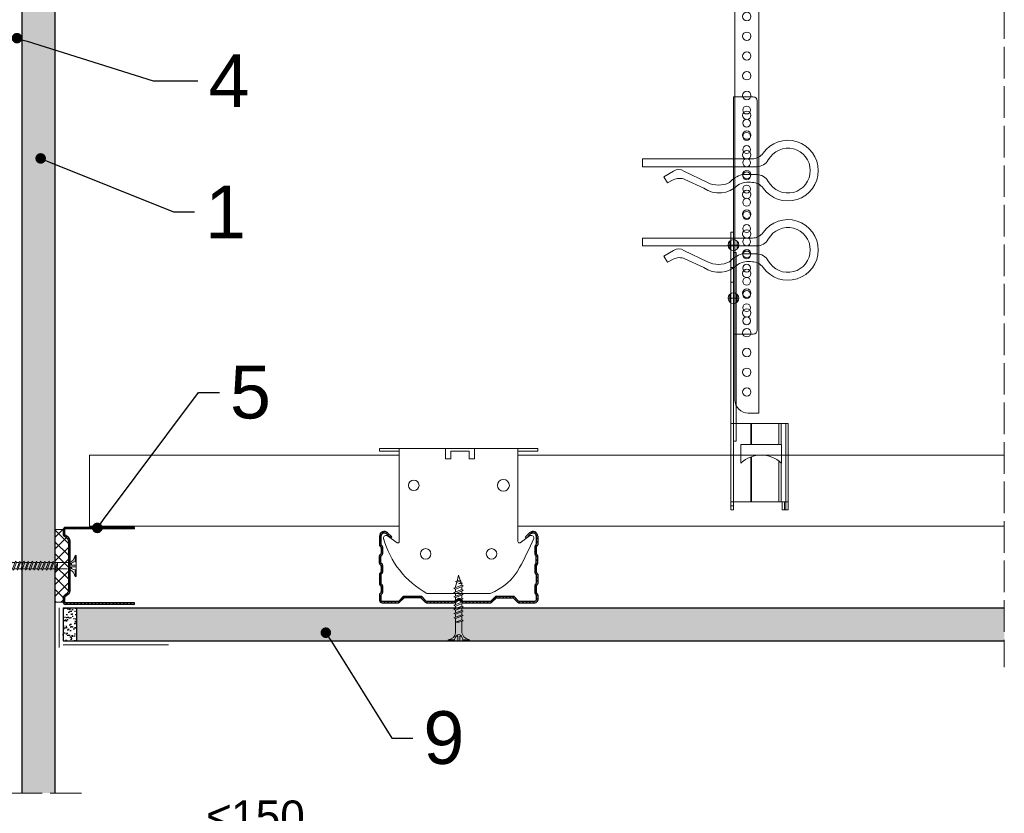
# Model space of a CAD drawing. Header units: millimetres. Extents: x -1515 to 3051, y -92 to 2830.
# Tile 19 of 30: x 756 to 1130, y 2329 to 2630. Entities that reach past the tile are written whole.
import ezdxf
from ezdxf import colors
from ezdxf.entities.mleader import LeaderData, LeaderLine
from ezdxf.math import Vec2, Vec3

# ---------------------------------------------------------------- set-up
doc = ezdxf.new("R2010")
doc.units = ezdxf.units.MM
doc.linetypes.add('ACAD_ISO02W100', pattern=[15, 12, -3])
for name, color, linetype, lineweight in [('_RIGIPS AKCESORIA', 7, 'Continuous', 18), ('_RIGIPS G-K', 7, 'Continuous', 25), ('_RIGIPS PROFIL', 7, 'Continuous', 18), ('KRESKOWANIE', 7, 'Continuous', 9), ('PRZERYWANA', 7, 'ACAD_ISO02W100', 9)]:
    doc.layers.add(name, color=color, linetype=linetype, lineweight=lineweight)
doc.styles.get("Standard").update_dxf_attribs({"font": 'arial.ttf'})
doc.dimstyles.new('ISO-25', dxfattribs={"dimtxt": 2.5, "dimasz": 2.5, "dimexe": 1.25, "dimexo": 0.625, "dimtad": 1, "dimtxsty": 'Standard', "dimcen": 2.5, "dimadec": 0, "dimazin": 0, "dimtfac": 1, "dimtmove": 0, "dimatfit": 3, "dimfxl": 1, "dimarcsym": 0})

# ---------------------------------------------------------------- blocks, each defined once
blk = doc.blocks.new('TN 25')
at = {"layer": '_RIGIPS AKCESORIA'}
for p, q in [((0, -0.84), (0, 7.16)), ((0, 7.16), (0.46, 7.16)), ((0.46, 4.78), (0, 4.78)), ((0.46, 7.16), (0.46, 4.78)), ((1.77, 3.5), (1.77, 4.2)), ((3.02, 4.46), (8.47, 4.46)), ((7.12, 4.46), (7.12, 3.18)), ((8.03, 2.01), (7.12, 4.46)), ((8.47, 4.46), (8.79, 5)), ((9.61, 1.51), (8.47, 4.46)), ((8.79, 5), (9.93, 2.01)), ((9, 4.46), (10.1, 4.46)), ((10.1, 4.46), (10.41, 5)), ((11.23, 1.51), (10.1, 4.46)), ((10.41, 5), (11.56, 2.01)), ((10.62, 4.46), (11.67, 4.46)), ((11.67, 4.46), (11.99, 5)), ((12.81, 1.51), (11.67, 4.46)), ((11.99, 5), (13.14, 2.01)), ((12.2, 4.46), (13.21, 4.46)), ((13.21, 4.46), (13.52, 5)), ((14.34, 1.51), (13.21, 4.46)), ((13.52, 5), (14.67, 2.01)), ((13.73, 4.46), (14.8, 4.46)), ((14.8, 4.46), (15.12, 5)), ((15.94, 1.51), (14.8, 4.46)), ((15.12, 5), (16.26, 2.01)), ((15.33, 4.46), (16.42, 4.46)), ((16.42, 4.46), (16.73, 5)), ((17.55, 1.51), (16.42, 4.46)), ((16.73, 5), (17.88, 2.01)), ((16.94, 4.46), (17.99, 4.46)), ((17.99, 4.46), (18.31, 5)), ((19.13, 1.51), (17.99, 4.46)), ((18.31, 5), (19.45, 2.01)), ((18.52, 4.46), (19.68, 4.46)), ((19.68, 4.46), (20, 5)), ((20.82, 1.51), (19.68, 4.46)), ((20, 5), (21.14, 2.01)), ((20.21, 4.46), (20.7, 4.46)), ((20.7, 4.46), (22.28, 3.98)), ((22.28, 3.98), (22.56, 4.37)), ((22.7, 2.36), (22.28, 3.98)), ((22.56, 4.37), (23.03, 2.71)), ((22.71, 3.85), (25, 3.24)), ((0, 3.5), (1.77, 3.5)), ((0, 2.83), (1.77, 2.83)), ((0.46, 1.64), (0, 1.64)), ((0.46, -0.84), (0.46, 1.64)), ((1.77, 2.83), (1.77, 2.18)), ((7.49, 2.01), (3.55, 2.01)), ((7.12, 3.18), (7.65, 1.53)), ((7.65, 1.53), (8.03, 2.01)), ((9.41, 2.01), (8.03, 2.01)), ((9.93, 2.01), (9.61, 1.51)), ((11.04, 2.01), (9.93, 2.01)), ((11.56, 2.01), (11.23, 1.51)), ((12.61, 2.01), (11.56, 2.01)), ((13.14, 2.01), (12.81, 1.51)), ((14.15, 2.01), (13.14, 2.01)), ((14.67, 2.01), (14.34, 1.51)), ((15.74, 2.01), (14.67, 2.01)), ((16.26, 2.01), (15.94, 1.51)), ((17.36, 2.01), (16.26, 2.01)), ((17.88, 2.01), (17.55, 1.51)), ((18.93, 2.01), (17.88, 2.01)), ((19.45, 2.01), (19.13, 1.51)), ((19.45, 2.01), (20.62, 2.01)), ((21.14, 2.01), (20.82, 1.51)), ((21.14, 2.01), (21.81, 2.12)), ((21.85, 1.83), (21.67, 3.28)), ((21.67, 3.28), (22.14, 2.4)), ((22.14, 2.4), (21.85, 1.83)), ((22.7, 2.36), (22.14, 2.4)), ((23.03, 2.71), (22.7, 2.36)), ((25, 3.24), (23.03, 2.71)), ((0, -0.84), (0.46, -0.84))]:
    blk.add_line(p, q, dxfattribs=at)
for centre, major_axis, ratio, start_param, end_param in [((3.09, 7.67), (0.17, 3.2), 0.826134, 1.773653, 3.180586), ((-0.04, 0.9), (0, 3.93), 0.848176, -0.720942, -0.151112), ((1.66, 3.18), (0, 0.895), 0.848176, -1.552777, -0.720942), ((3.37, -1.57), (0.28, 3.57), 0.832181, 0.035984, 1.430787), ((-2.73, 15.91), (0, 14.76), 0.848176, 3.399396, 3.475072), ((0.59, 4.62), (0, 2.81), 0.848176, 3.475072, 3.862535), ((1.66, 3.18), (0, 0.895), 0.848176, 3.862535, 4.730408)]:
    blk.add_ellipse(centre, major_axis=major_axis, ratio=ratio, start_param=start_param, end_param=end_param, dxfattribs=at)
blk = doc.blocks.new('CD 60 ULTRASTIL')
h = blk.add_hatch()
h.set_pattern_fill('ANSI31', color=256, scale=0.3, style=0)
h.paths.add_polyline_path([(542.88, 684.5, -0.302776), (543.49, 684.5), (544.54, 683.79, 0.148069), (544.85, 683.7), (555.42, 683.7, 0.198912), (555.81, 683.86), (557.38, 685.44, -0.198912), (557.77, 685.6), (563.59, 685.6, -0.198912), (563.98, 685.44), (565.55, 683.86, 0.198912), (565.94, 683.7), (572.18, 683.7, 0.414214), (573.18, 684.7), (573.18, 686.74, 0.198912), (573.02, 687.12), (572.74, 687.4, -0.198912), (572.58, 687.79), (572.58, 689.87, -0.198912), (572.74, 690.26), (573.02, 690.54, 0.198912), (573.18, 690.93), (573.18, 694.47, 0.198912), (573.02, 694.86), (572.74, 695.14, -0.198912), (572.58, 695.53), (572.58, 697.61, -0.198912), (572.74, 698), (573.02, 698.28, 0.198912), (573.18, 698.67), (573.18, 701.47, 0.198912), (573.02, 701.86), (572.74, 702.14, -0.198912), (572.58, 702.53), (572.58, 704.61, -0.198912), (572.74, 705), (573.02, 705.28, 0.198912), (573.18, 705.67), (573.18, 708.9, 0.666128), (570.12, 710.18), (568.55, 708.63), (568.93, 708.24), (570.5, 709.79, -0.666128), (572.63, 708.9), (572.63, 705.9, -0.198912), (572.47, 705.51), (572.19, 705.23, 0.198912), (572.03, 704.84), (572.03, 702.3, 0.198912), (572.19, 701.91), (572.47, 701.63, -0.198912), (572.63, 701.25), (572.63, 698.9, -0.198912), (572.47, 698.51), (572.19, 698.23, 0.198912), (572.03, 697.84), (572.03, 695.3, 0.198912), (572.19, 694.91), (572.47, 694.63, -0.198912), (572.63, 694.25), (572.63, 691.16, -0.198912), (572.47, 690.77), (572.19, 690.49, 0.198912), (572.03, 690.1), (572.03, 687.56, 0.198912), (572.19, 687.17), (572.47, 686.9, -0.198912), (572.63, 686.51), (572.63, 684.7, -0.414214), (572.18, 684.25), (566.17, 684.25, -0.198912), (565.78, 684.41), (564.2, 685.99, 0.198912), (563.82, 686.15), (557.55, 686.15, 0.198912), (557.16, 685.99), (555.58, 684.41, -0.198912), (555.19, 684.25), (545.01, 684.25, -0.148069), (544.71, 684.34), (543.49, 685.16, 0.302776), (542.88, 685.16), (541.65, 684.34, -0.148069), (541.35, 684.25), (531.17, 684.25, -0.198912), (530.78, 684.41), (529.2, 685.99, 0.198912), (528.82, 686.15), (522.55, 686.15, 0.198912), (522.16, 685.99), (520.58, 684.41, -0.198912), (520.19, 684.25), (514.18, 684.25, -0.414214), (513.73, 684.7), (513.73, 686.51, -0.198912), (513.89, 686.9), (514.17, 687.17, 0.198912), (514.33, 687.56), (514.33, 690.1, 0.198912), (514.17, 690.49), (513.89, 690.77, -0.198912), (513.73, 691.16), (513.73, 694.25, -0.198912), (513.89, 694.63), (514.17, 694.91, 0.198912), (514.33, 695.3), (514.33, 697.84, 0.198912), (514.17, 698.23), (513.89, 698.51, -0.198912), (513.73, 698.9), (513.73, 701.25, -0.198912), (513.89, 701.63), (514.17, 701.91, 0.198912), (514.33, 702.3), (514.33, 704.84, 0.198912), (514.17, 705.23), (513.89, 705.51, -0.198912), (513.73, 705.9), (513.73, 708.9, -0.666128), (515.86, 709.79), (517.43, 708.24), (517.81, 708.63), (516.25, 710.18, 0.666128), (513.18, 708.9), (513.18, 705.67, 0.198912), (513.34, 705.28), (513.62, 705, -0.198912), (513.78, 704.61), (513.78, 702.53, -0.198912), (513.62, 702.14), (513.34, 701.86, 0.198912), (513.18, 701.47), (513.18, 698.67, 0.198912), (513.34, 698.28), (513.62, 698, -0.198912), (513.78, 697.61), (513.78, 695.53, -0.198912), (513.62, 695.14), (513.34, 694.86, 0.198912), (513.18, 694.47), (513.18, 690.93, 0.198912), (513.34, 690.54), (513.62, 690.26, -0.198912), (513.78, 689.87), (513.78, 687.79, -0.198912), (513.62, 687.4), (513.34, 687.12, 0.198912), (513.18, 686.74), (513.18, 684.7, 0.414214), (514.18, 683.7), (520.42, 683.7, 0.198912), (520.81, 683.86), (522.38, 685.44, -0.198912), (522.77, 685.6), (528.59, 685.6, -0.198912), (528.98, 685.44), (530.55, 683.86, 0.198912), (530.94, 683.7), (541.51, 683.7, 0.148069), (541.82, 683.79)])
for p, q in [((515.86, 709.79), (517.43, 708.24)), ((516.25, 710.18), (517.81, 708.63)), ((570.12, 710.18), (568.55, 708.63)), ((570.5, 709.79), (568.93, 708.24)), ((513.18, 708.9), (513.18, 705.67)), ((513.73, 708.9), (513.73, 705.9)), ((517.43, 708.24), (517.81, 708.63)), ((568.93, 708.24), (568.55, 708.63)), ((572.63, 708.9), (572.63, 705.9)), ((573.18, 708.9), (573.18, 705.67)), ((513.34, 705.28), (513.62, 705)), ((513.78, 704.61), (513.78, 702.53)), ((513.89, 705.51), (514.17, 705.23)), ((514.33, 704.84), (514.33, 702.3)), ((572.03, 704.84), (572.03, 702.3)), ((572.47, 705.51), (572.19, 705.23)), ((572.58, 704.61), (572.58, 702.53)), ((573.02, 705.28), (572.74, 705)), ((513.18, 698.67), (513.18, 701.47)), ((513.34, 701.86), (513.62, 702.14)), ((513.73, 698.9), (513.73, 701.25)), ((513.89, 701.63), (514.17, 701.91)), ((513.89, 698.51), (514.17, 698.23)), ((572.47, 701.63), (572.19, 701.91)), ((572.47, 698.51), (572.19, 698.23)), ((572.63, 698.9), (572.63, 701.25)), ((573.02, 701.86), (572.74, 702.14)), ((573.18, 698.67), (573.18, 701.47)), ((513.34, 698.28), (513.62, 698)), ((513.34, 694.86), (513.62, 695.14)), ((513.78, 697.61), (513.78, 695.53)), ((513.89, 694.63), (514.17, 694.91)), ((514.33, 697.84), (514.33, 695.3)), ((572.03, 697.84), (572.03, 695.3)), ((572.47, 694.63), (572.19, 694.91)), ((572.58, 697.61), (572.58, 695.53)), ((573.02, 698.28), (572.74, 698)), ((573.02, 694.86), (572.74, 695.14)), ((513.18, 694.47), (513.18, 690.93)), ((513.73, 694.25), (513.73, 691.16)), ((572.63, 694.25), (572.63, 691.16)), ((573.18, 694.47), (573.18, 690.93)), ((513.34, 690.54), (513.62, 690.26)), ((513.34, 687.12), (513.62, 687.4)), ((513.78, 689.87), (513.78, 687.79)), ((513.89, 690.77), (514.17, 690.49)), ((514.33, 690.1), (514.33, 687.56)), ((572.03, 690.1), (572.03, 687.56)), ((572.47, 690.77), (572.19, 690.49)), ((572.58, 689.87), (572.58, 687.79)), ((573.02, 690.54), (572.74, 690.26)), ((573.02, 687.12), (572.74, 687.4)), ((513.18, 686.74), (513.18, 684.7)), ((513.73, 686.51), (513.73, 684.7)), ((513.89, 686.9), (514.17, 687.17)), ((514.18, 684.25), (520.19, 684.25)), ((514.18, 683.7), (520.42, 683.7)), ((520.58, 684.41), (522.16, 685.99)), ((520.81, 683.86), (522.38, 685.44)), ((522.55, 686.15), (528.82, 686.15)), ((528.59, 685.6), (522.77, 685.6)), ((530.55, 683.86), (528.98, 685.44)), ((530.78, 684.41), (529.2, 685.99)), ((530.94, 683.7), (541.51, 683.7)), ((531.17, 684.25), (541.35, 684.25)), ((541.65, 684.34), (542.88, 685.16)), ((541.82, 683.79), (542.88, 684.5)), ((544.71, 684.34), (543.49, 685.16)), ((544.54, 683.79), (543.49, 684.5)), ((544.85, 683.7), (555.42, 683.7)), ((545.01, 684.25), (555.19, 684.25)), ((555.58, 684.41), (557.16, 685.99)), ((555.81, 683.86), (557.38, 685.44)), ((557.55, 686.15), (563.82, 686.15)), ((557.77, 685.6), (563.59, 685.6)), ((565.55, 683.86), (563.98, 685.44)), ((565.78, 684.41), (564.2, 685.99)), ((565.94, 683.7), (572.18, 683.7)), ((566.17, 684.25), (572.18, 684.25)), ((572.47, 686.9), (572.19, 687.17)), ((572.63, 686.51), (572.63, 684.7)), ((573.18, 686.74), (573.18, 684.7))]:
    blk.add_line(p, q)
for centre, radius, start, end in [((514.98, 708.9), 1.8, 45.3251, 180), ((514.98, 708.9), 1.25, 45.3251, 180), ((571.38, 708.9), 1.8, 360, 134.6749), ((571.38, 708.9), 1.25, 360, 134.6749), ((513.73, 705.67), 0.55, 180, 225), ((513.23, 704.61), 0.55, 0, 45), ((513.23, 702.53), 0.55, 315, 0), ((514.28, 705.9), 0.55, 180, 225), ((513.78, 704.84), 0.55, 0, 45), ((513.78, 702.3), 0.55, 315, 0), ((572.58, 704.84), 0.55, 135, 180), ((572.58, 702.3), 0.55, 180, 225), ((572.08, 705.9), 0.55, 315, 0), ((573.13, 704.61), 0.55, 135, 180), ((573.13, 702.53), 0.55, 180, 225), ((572.63, 705.67), 0.55, 315, 0), ((513.73, 701.47), 0.55, 135, 180), ((513.73, 698.67), 0.55, 180, 225), ((514.28, 701.25), 0.55, 135, 180), ((514.28, 698.9), 0.55, 180, 225), ((572.08, 701.25), 0.55, 0, 45), ((572.08, 698.9), 0.55, 315, 0), ((572.63, 701.47), 0.55, 0, 45), ((572.63, 698.67), 0.55, 315, 0), ((513.73, 694.47), 0.55, 135, 180), ((513.23, 697.61), 0.55, 360, 45), ((513.23, 695.53), 0.55, 315, 0), ((513.78, 697.84), 0.55, 0, 45), ((513.78, 695.3), 0.55, 315, 0), ((572.58, 697.84), 0.55, 135, 180), ((572.58, 695.3), 0.55, 180, 225), ((573.13, 697.61), 0.55, 135, 180), ((573.13, 695.53), 0.55, 180, 225), ((572.63, 694.47), 0.55, 0, 45), ((514.28, 694.25), 0.55, 135, 180), ((514.28, 691.16), 0.55, 180, 225), ((572.08, 694.25), 0.55, 0, 45), ((572.08, 691.16), 0.55, 315, 0), ((513.73, 690.93), 0.55, 180, 225), ((513.23, 689.87), 0.55, 0, 45), ((513.23, 687.79), 0.55, 315, 0), ((513.78, 690.1), 0.55, 360, 45), ((513.78, 687.56), 0.55, 315, 360), ((572.58, 690.1), 0.55, 135, 180), ((572.58, 687.56), 0.55, 180, 225), ((573.13, 689.87), 0.55, 135, 180), ((573.13, 687.79), 0.55, 180, 225), ((572.63, 690.93), 0.55, 315, 0), ((513.73, 686.74), 0.55, 135, 180), ((514.18, 684.7), 1, 180, 270), ((514.28, 686.51), 0.55, 135, 180), ((514.18, 684.7), 0.45, 180, 270), ((520.19, 684.8), 0.55, 270, 315), ((520.42, 684.25), 0.55, 270, 315), ((522.55, 685.6), 0.55, 90, 135), ((522.77, 685.05), 0.55, 90, 135), ((528.59, 685.05), 0.55, 45, 90), ((528.82, 685.6), 0.55, 45, 90), ((530.94, 684.25), 0.55, 225, 270), ((531.17, 684.8), 0.55, 225, 270), ((541.35, 684.8), 0.55, 270, 303.6901), ((541.51, 684.25), 0.55, 270, 303.6901), ((543.18, 684.7), 0.55, 56.3099, 123.6901), ((543.18, 684.04), 0.55, 56.3099, 123.6901), ((544.85, 684.25), 0.55, 236.3099, 270), ((545.01, 684.8), 0.55, 236.3099, 270), ((555.19, 684.8), 0.55, 270, 315), ((555.42, 684.25), 0.55, 270, 315), ((557.55, 685.6), 0.55, 90, 135), ((557.77, 685.05), 0.55, 90, 135), ((563.59, 685.05), 0.55, 45, 90), ((563.82, 685.6), 0.55, 45, 90), ((565.94, 684.25), 0.55, 225, 270), ((566.17, 684.8), 0.55, 225, 270), ((572.18, 684.7), 1, 270, 0), ((572.18, 684.7), 1, 270, 360), ((572.18, 684.7), 0.45, 270, 360), ((572.08, 686.51), 0.55, 360, 45), ((572.63, 686.74), 0.55, 360, 45)]:
    blk.add_arc(centre, radius, start, end)
blk = doc.blocks.new('Lacznik krzyzowy (widok2)')
at = {"layer": '_RIGIPS AKCESORIA'}
for p, q in [((94.8, 91.5, 218.36), (94.8, 90.5, 218.36)), ((94.8, 91.5, 218.36), (154.8, 91.5, 218.36)), ((94.8, 90.5, 218.36), (102.3, 90.5, 218.36)), ((102.3, 56.15, 218.36), (102.3, 91.5, 218.36)), ((119.8, 91.5, 218.36), (119.8, 87.5, 218.36)), ((130.8, 91.5, 218.36), (119.8, 91.5, 218.36)), ((121.8, 87.5, 218.36), (121.8, 90.5, 218.36)), ((121.8, 90.5, 218.36), (128.85, 90.5, 218.36)), ((128.85, 90.5, 218.36), (128.85, 87.5, 218.36)), ((130.85, 91.5, 218.36), (130.85, 87.5, 218.36)), ((147.3, 91.5, 218.36), (147.3, 56.15, 218.36)), ((154.8, 90.5, 218.36), (147.3, 90.5, 218.36)), ((154.8, 91.5, 218.36), (154.8, 90.5, 218.36)), ((119.8, 87.5, 218.36), (121.8, 87.5, 218.36)), ((128.85, 87.5, 218.36), (130.85, 87.5, 218.36)), ((97.87, 58.35, 218.36), (101.51, 55.74, 218.36)), ((148.09, 55.74, 218.36), (151.73, 58.35, 218.36)), ((136.8, 36.5, 218.36), (112.81, 36.5, 218.36))]:
    blk.add_line(p, q, dxfattribs=at)
for centre, radius in [((107.8, 77.5, 218.36), 2), ((141.8, 77.5, 218.36), 2.24), ((112.3, 51.5, 218.36), 2), ((137.3, 51.5, 218.36), 2)]:
    blk.add_circle(centre, radius, dxfattribs=at)
for centre, radius, start, end in [((97.29, 57.53, 218.36), 1, 122.1388, 189.8152), ((129.23, 66.45, 218.36), 34.16, 195.4351, 241.2658), ((97.29, 57.53, 218.36), 1, 54.4623, 122.1388), ((101.8, 56.15, 218.36), 0.5, 234.4623, 0), ((147.8, 56.15, 218.36), 0.5, 180, 305.5377), ((20.47, 114.78, 218.36), 144.71, 331.7398, 336.6225), ((152.32, 57.53, 218.36), 1, 350.1848, 125.5377), ((129.12, 56.49, 218.36), 21.41, 291.013, 331.4749)]:
    blk.add_arc(centre, radius, start, end, dxfattribs=at)
blk = doc.blocks.new('UD 30 ULTRASTIL')
h = blk.add_hatch()
h.set_pattern_fill('ANSI31', color=256, scale=0.3, style=0)
h.paths.add_polyline_path([(684.71, 712.9), (658.51, 712.9, 0.414214), (657.71, 712.1), (657.71, 710.25, 0.236068), (658.03, 709.61), (659.39, 708.59, -0.236068), (659.71, 707.95), (659.71, 688.65, -0.236068), (659.39, 688.01), (658.03, 686.99, 0.236068), (657.71, 686.35), (657.71, 684.5, 0.414214), (658.51, 683.7), (684.71, 683.7), (684.71, 684.25), (658.51, 684.25, -0.414214), (658.26, 684.5), (658.26, 686.35, -0.236068), (658.36, 686.55), (659.72, 687.57, 0.236068), (660.26, 688.65), (660.26, 707.95, 0.236068), (659.72, 709.03), (658.36, 710.05, -0.236068), (658.26, 710.25), (658.26, 712.1, -0.414214), (658.51, 712.35), (684.71, 712.35)])
for p, q in [((657.71, 712.1), (657.71, 710.25)), ((658.26, 712.1), (658.26, 710.25)), ((659.72, 709.03), (658.36, 710.05)), ((684.71, 712.9), (658.51, 712.9)), ((684.71, 712.35), (658.51, 712.35)), ((684.71, 712.35), (684.71, 712.9)), ((659.39, 708.59), (658.03, 709.61)), ((659.71, 707.95), (659.71, 688.65)), ((660.26, 707.95), (660.26, 688.65)), ((659.39, 688.01), (658.03, 686.99)), ((659.72, 687.57), (658.36, 686.55)), ((657.71, 686.35), (657.71, 684.5)), ((658.26, 686.35), (658.26, 684.5)), ((684.71, 684.25), (658.51, 684.25)), ((684.71, 683.7), (658.51, 683.7)), ((684.71, 683.7), (684.71, 684.25))]:
    blk.add_line(p, q)
for centre, radius, start, end in [((658.51, 712.1), 0.8, 90, 180), ((658.51, 710.25), 0.8, 180, 233.1301), ((658.51, 712.1), 0.25, 90, 180), ((658.51, 710.25), 0.25, 180, 233.1301), ((658.91, 707.95), 0.8, 0, 53.1301), ((658.91, 707.95), 1.35, 0, 53.1301), ((658.91, 688.65), 0.8, 306.8699, 0), ((658.91, 688.65), 1.35, 306.8699, 0), ((658.51, 686.35), 0.8, 126.8699, 180), ((658.51, 684.5), 0.8, 180, 270), ((658.51, 686.35), 0.25, 126.8699, 180), ((658.51, 684.5), 0.25, 180, 270)]:
    blk.add_arc(centre, radius, start, end)
blk = doc.blocks.new('wieszak noniuszowy bok')
at = {"layer": '_RIGIPS AKCESORIA', "lineweight": 0}
for p, q in [((1392.48, 5181.36), (1399.98, 5181.36)), ((1399.98, 5024.65), (1399.98, 5181.36)), ((1390.98, 5092.86), (1390.98, 5179.86)), ((1399.98, 5129.95), (1399.97, 5129.95)), ((1399.98, 5129.95), (1401, 5129.95)), ((1401, 5129.95), (1401, 5024.65)), ((1401, 5129.95), (1401, 5129.95)), ((1398.54, 5126.58), (1398.54, 5123.65)), ((1399.98, 5126.06), (1399.98, 5102.02)), ((1401.42, 5126.58), (1401.42, 5123.65)), ((1398.96, 5122.28), (1399.98, 5122.28)), ((1398.96, 5122.28), (1399.98, 5122.28)), ((1398.96, 5122.28), (1398.96, 5050.72)), ((1399.98, 5116.66), (1401, 5116.66)), ((1399.98, 5116.63), (1399.98, 5116.66)), ((1399.98, 5116.66), (1399.98, 5116.63)), ((1399.98, 5116.62), (1399.98, 5116.63)), ((1399.98, 5116.63), (1399.98, 5116.56)), ((1399.98, 5116.55), (1399.98, 5116.63)), ((1399.98, 5116.63), (1399.98, 5116.55)), ((1399.98, 5116.55), (1399.98, 5116.62)), ((1399.98, 5116.56), (1399.98, 5116.43)), ((1399.98, 5116.42), (1399.98, 5116.55)), ((1399.98, 5116.41), (1399.98, 5116.55)), ((1399.98, 5116.55), (1399.98, 5116.41)), ((1399.98, 5116.43), (1399.98, 5116.25)), ((1399.98, 5116.24), (1399.98, 5116.42)), ((1399.98, 5116.21), (1399.98, 5116.41)), ((1399.98, 5116.41), (1399.98, 5116.21)), ((1399.98, 5116.25), (1399.98, 5116.01)), ((1399.98, 5116), (1399.98, 5116.24)), ((1399.98, 5115.97), (1399.98, 5116.21)), ((1399.98, 5116.21), (1399.98, 5115.97)), ((1399.98, 5116.01), (1399.98, 5115.74)), ((1399.98, 5115.71), (1399.98, 5116)), ((1399.98, 5115.69), (1399.98, 5115.97)), ((1399.98, 5115.97), (1399.98, 5115.69)), ((1399.98, 5115.74), (1399.98, 5115.41)), ((1399.98, 5115.38), (1399.98, 5115.71)), ((1399.98, 5115.37), (1399.98, 5115.69)), ((1399.98, 5115.69), (1399.98, 5115.37)), ((1399.98, 5115.41), (1399.98, 5115.05)), ((1399.98, 5115.02), (1399.98, 5115.38)), ((1399.98, 5115.02), (1399.98, 5115.37)), ((1399.98, 5115.37), (1399.98, 5115.02)), ((1399.98, 5115.05), (1399.98, 5114.67)), ((1399.98, 5114.65), (1399.98, 5115.02)), ((1399.98, 5114.64), (1399.98, 5115.02)), ((1399.98, 5115.02), (1399.98, 5114.64)), ((1399.98, 5114.67), (1399.98, 5114.28)), ((1399.98, 5114.25), (1399.98, 5114.65)), ((1399.98, 5114.25), (1399.98, 5114.64)), ((1399.98, 5114.64), (1399.98, 5114.25)), ((1399.98, 5114.28), (1399.98, 5113.88)), ((1399.98, 5113.85), (1399.98, 5114.25)), ((1399.98, 5113.84), (1399.98, 5114.25)), ((1399.98, 5114.25), (1399.98, 5113.84)), ((1399.98, 5113.88), (1399.98, 5113.48)), ((1399.98, 5113.46), (1399.98, 5113.85)), ((1399.98, 5113.84), (1399.98, 5113.44)), ((1399.98, 5113.44), (1399.98, 5113.84)), ((1399.98, 5113.48), (1399.98, 5113.1)), ((1399.98, 5113.07), (1399.98, 5113.46)), ((1399.98, 5113.44), (1399.98, 5113.06)), ((1399.98, 5113.06), (1399.98, 5113.44)), ((1399.98, 5113.1), (1399.98, 5112.75)), ((1399.98, 5112.72), (1399.98, 5113.07)), ((1399.98, 5113.06), (1399.98, 5112.68)), ((1399.98, 5112.68), (1399.98, 5113.06)), ((1399.98, 5112.75), (1399.98, 5112.42)), ((1399.98, 5112.4), (1399.98, 5112.72)), ((1399.98, 5112.68), (1399.98, 5112.33)), ((1399.98, 5112.33), (1399.98, 5112.68)), ((1399.98, 5112.42), (1399.98, 5112.14)), ((1399.98, 5112.12), (1399.98, 5112.4)), ((1399.98, 5112.33), (1399.98, 5112)), ((1399.98, 5112), (1399.98, 5112.33)), ((1399.98, 5112.14), (1399.98, 5111.9)), ((1399.98, 5111.89), (1399.98, 5112.12)), ((1399.98, 5112), (1399.98, 5111.72)), ((1399.98, 5111.72), (1399.98, 5112)), ((1399.98, 5111.9), (1399.98, 5111.72)), ((1399.98, 5111.72), (1399.98, 5111.89)), ((1399.98, 5111.72), (1399.98, 5111.6)), ((1399.98, 5111.59), (1399.98, 5111.72)), ((1399.98, 5111.72), (1399.98, 5111.48)), ((1399.98, 5111.48), (1399.98, 5111.72)), ((1399.98, 5111.6), (1399.98, 5111.54)), ((1399.98, 5111.53), (1399.98, 5111.59)), ((1399.98, 5111.54), (1399.98, 5111.53)), ((1399.98, 5111.48), (1399.98, 5111.29)), ((1399.98, 5111.29), (1399.98, 5111.48)), ((1399.98, 5111.29), (1399.98, 5111.15)), ((1399.98, 5111.15), (1399.98, 5111.29)), ((1399.98, 5111.15), (1399.98, 5111.06)), ((1399.98, 5111.06), (1399.98, 5111.15)), ((1399.98, 5111.06), (1399.98, 5111.04)), ((1399.98, 5111.04), (1399.98, 5111.06)), ((1399.98, 5111.04), (1401, 5111.04)), ((1398.54, 5106.42), (1398.54, 5103.49)), ((1401.42, 5106.42), (1401.42, 5103.49)), ((1399.98, 5102.02), (1399.98, 5102.1)), ((1399.98, 5091.36), (1392.48, 5091.36)), ((1400.98, 5057.36), (1379.24, 5057.36)), ((1379.24, 5057.36), (1379.24, 5024.65)), ((1380.12, 5057.36), (1380.12, 5024.65)), ((1381.9, 5057.36), (1381.9, 5049.5)), ((1382.79, 5057.36), (1382.79, 5049.5)), ((1393.13, 5057.36), (1393.13, 5049.5)), ((1393.4, 5057.36), (1393.4, 5049.5)), ((1400.98, 5057.36), (1401, 5057.36)), ((1401, 5057.36), (1400.98, 5057.36)), ((1398.96, 5050.72), (1399.98, 5050.72)), ((1381.81, 5042.35), (1381.81, 5049.5)), ((1397.14, 5049.5), (1381.81, 5049.5)), ((1397.14, 5042.35), (1397.14, 5049.5)), ((1381.9, 5042.43), (1381.9, 5027.72)), ((1382.79, 5043.18), (1382.79, 5027.72)), ((1393.13, 5044.79), (1393.13, 5027.72)), ((1393.4, 5044.69), (1393.4, 5027.72)), ((1379.24, 5027.72), (1401, 5027.72)), ((1380.57, 5027.72), (1380.57, 5024.65)), ((1381.46, 5024.65), (1381.46, 5027.72)), ((1379.24, 5024.65), (1381.46, 5024.65)), ((1399.98, 5026.19), (1401, 5026.19)), ((1401, 5024.65), (1399.98, 5024.65))]:
    blk.add_line(p, q, dxfattribs=at)
at = {"layer": '_RIGIPS AKCESORIA'}
for p, q in [((1397.92, 5125.12), (1402.03, 5125.12)), ((1397.92, 5104.96), (1402.03, 5104.96))]:
    blk.add_line(p, q, dxfattribs=at)
for centre, radius in [((1394.98, 5176.36), 1.5), ((1394.98, 5171.36), 1.5), ((1394.98, 5166.36), 1.5), ((1394.98, 5161.36), 1.5), ((1394.98, 5156.36), 1.5), ((1394.98, 5151.36), 1.5), ((1394.98, 5146.36), 1.5), ((1394.98, 5141.36), 1.5), ((1394.98, 5136.36), 1.5), ((1394.98, 5131.36), 1.5), ((1394.98, 5126.36), 1.5), ((1399.98, 5125.12), 2.06), ((1394.98, 5121.36), 1.5), ((1394.98, 5116.36), 1.5), ((1394.98, 5111.36), 1.5), ((1394.98, 5106.36), 1.5), ((1399.98, 5104.96), 2.06), ((1394.98, 5101.36), 1.5), ((1394.98, 5096.36), 1.5)]:
    blk.add_circle(centre, radius, dxfattribs=at)
at = {"layer": '_RIGIPS AKCESORIA', "lineweight": 0}
for centre, start, end in [((1392.48, 5179.86), 90, 180), ((1392.48, 5092.86), 180, 270)]:
    blk.add_arc(centre, 1.5, start, end, dxfattribs=at)
at = {"layer": '_RIGIPS AKCESORIA'}
blk.add_arc((1389.48, 5034.29), 11.12, 46.445, 133.4017, dxfattribs=at)
blk = doc.blocks.new('klamra')
at = {"layer": '_RIGIPS AKCESORIA'}
for p, q in [((6828.19, 2764.92), (6828.19, 2806.53)), ((6831.19, 2764.92), (6831.19, 2808.19)), ((6834.19, 2802.92), (6834.19, 2808.19)), ((6832.87, 2780.55), (6837.19, 2789.57)), ((6839.31, 2788.09), (6836.06, 2780.95)), ((6832.86, 2776.63), (6835, 2772.92)), ((6836.19, 2776.54), (6837.38, 2774.29)), ((6835, 2772.92), (6837.38, 2774.29)), ((6831.19, 2764.92), (6828.19, 2764.92))]:
    blk.add_line(p, q, dxfattribs=at)
for centre, radius, start, end in [((6832.69, 2820.02), 11.5, 305.1527, 234.8473), ((6832.69, 2820.02), 8.5, 298.7822, 241.2178), ((6826.19, 2808.19), 5, 0, 61.2178), ((6839.19, 2808.19), 5, 118.7822, 180), ((6823.19, 2806.53), 5, 0, 54.8473), ((6842.19, 2806.53), 5, 125.1527, 180), ((6845.23, 2805.18), 8.16, 170.4436, 210.2847), ((6843.93, 2805.32), 10.09, 195.2653, 228.1308), ((6829.23, 2793.69), 8.97, 332.6387, 27.3613), ((6831.19, 2793.92), 10, 324.3132, 45.573), ((6835.87, 2778.58), 3.59, 146.8414, 212.9715), ((6840.61, 2778.88), 5, 155.5109, 207.8622)]:
    blk.add_arc(centre, radius, start, end, dxfattribs=at)
blk = doc.blocks.new('noniusz gorny')
at = {"layer": '_RIGIPS AKCESORIA'}
for p, q in [((1619.18, 5099.69), (1619.18, 5389.69)), ((1670.18, 5388.69), (1670.18, 5389.69)), ((1620.18, 5388.69), (1628.18, 5388.69)), ((1620.18, 5388.69), (1628.18, 5368.79)), ((1630.21, 5387.39), (1628.18, 5388.69)), ((1630.21, 5387.39), (1648.47, 5387.39)), ((1648.47, 5387.39), (1651.34, 5388.69)), ((1651.34, 5388.69), (1670.18, 5388.69)), ((1628.18, 5104.69), (1628.18, 5368.79)), ((1623.18, 5099.69), (1619.18, 5099.69))]:
    blk.add_line(p, q, dxfattribs=at)
at = {"layer": '_RIGIPS AKCESORIA', "linetype": 'Continuous'}
blk.add_line((1670.18, 5389.69), (1619.18, 5389.69), dxfattribs=at)
at = {"layer": '_RIGIPS AKCESORIA'}
for centre in [(1623.73, 5340.19), (1623.73, 5332.69), (1623.73, 5325.19), (1623.73, 5317.69), (1623.73, 5310.19), (1623.73, 5302.69), (1623.73, 5295.19), (1623.73, 5287.69), (1623.73, 5280.19), (1623.73, 5272.69), (1623.73, 5265.19), (1623.73, 5257.69), (1623.73, 5250.19), (1623.73, 5242.69), (1623.73, 5235.19), (1623.73, 5227.69), (1623.73, 5220.19), (1623.73, 5212.69), (1623.73, 5205.19), (1623.73, 5197.69), (1623.73, 5190.19), (1623.73, 5182.69), (1623.73, 5175.19), (1623.73, 5167.69), (1623.73, 5160.19), (1623.73, 5152.69), (1623.73, 5145.19), (1623.73, 5137.69), (1623.73, 5130.19), (1623.73, 5122.69), (1623.73, 5115.19), (1623.73, 5107.69)]:
    blk.add_circle(centre, 1.6, dxfattribs=at)
blk.add_arc((1623.18, 5104.69), 5, 270, 0, dxfattribs=at)
blk = doc.blocks.new('TN 35')
at = {"layer": '_RIGIPS AKCESORIA'}
for p, q in [((0, -0.84), (0, 7.16)), ((0, 7.16), (0.46, 7.16)), ((0.46, 4.78), (0, 4.78)), ((0.46, 7.16), (0.46, 4.78)), ((1.77, 3.5), (1.77, 4.2)), ((3.02, 4.46), (8.47, 4.46)), ((7.12, 4.46), (7.12, 3.18)), ((8.03, 2.01), (7.12, 4.46)), ((8.47, 4.46), (8.79, 5)), ((9.61, 1.51), (8.47, 4.46)), ((8.79, 5), (9.93, 2.01)), ((9, 4.46), (10.1, 4.46)), ((10.1, 4.46), (10.41, 5)), ((11.23, 1.51), (10.1, 4.46)), ((10.41, 5), (11.56, 2.01)), ((10.62, 4.46), (11.67, 4.46)), ((11.67, 4.46), (11.99, 5)), ((12.81, 1.51), (11.67, 4.46)), ((11.99, 5), (13.14, 2.01)), ((12.2, 4.46), (13.21, 4.46)), ((13.21, 4.46), (13.52, 5)), ((14.34, 1.51), (13.21, 4.46)), ((13.52, 5), (14.67, 2.01)), ((13.73, 4.46), (14.8, 4.46)), ((14.8, 4.46), (15.12, 5)), ((15.94, 1.51), (14.8, 4.46)), ((15.12, 5), (16.26, 2.01)), ((15.33, 4.46), (16.42, 4.46)), ((16.42, 4.46), (16.73, 5)), ((17.55, 1.51), (16.42, 4.46)), ((16.73, 5), (17.88, 2.01)), ((16.94, 4.46), (17.99, 4.46)), ((17.99, 4.46), (18.31, 5)), ((19.13, 1.51), (17.99, 4.46)), ((18.31, 5), (19.45, 2.01)), ((18.52, 4.46), (19.57, 4.46)), ((19.57, 4.46), (19.88, 5)), ((20.7, 1.51), (19.57, 4.46)), ((19.88, 5), (21.03, 2.01)), ((20.09, 4.46), (21.14, 4.46)), ((21.14, 4.46), (21.46, 5)), ((22.28, 1.51), (21.14, 4.46)), ((21.46, 5), (22.6, 2.01)), ((21.67, 4.46), (22.72, 4.46)), ((22.72, 4.46), (23.03, 5)), ((23.85, 1.51), (22.72, 4.46)), ((23.03, 5), (24.18, 2.01)), ((23.24, 4.46), (24.29, 4.46)), ((24.29, 4.46), (24.61, 5)), ((25.43, 1.51), (24.29, 4.46)), ((24.61, 5), (25.75, 2.01)), ((24.81, 4.46), (25.87, 4.46)), ((25.87, 4.46), (26.18, 5)), ((27, 1.51), (25.87, 4.46)), ((26.18, 5), (27.33, 2.01)), ((26.39, 4.46), (27.44, 4.46)), ((27.44, 4.46), (27.76, 5)), ((28.58, 1.51), (27.44, 4.46)), ((27.76, 5), (28.9, 2.01)), ((27.96, 4.46), (29.13, 4.46)), ((29.13, 4.46), (29.45, 5)), ((30.27, 1.51), (29.13, 4.46)), ((29.45, 5), (30.59, 2.01)), ((29.65, 4.46), (30.15, 4.46)), ((30.15, 4.46), (31.73, 3.98)), ((31.73, 3.98), (32.01, 4.37)), ((32.15, 2.36), (31.73, 3.98)), ((32.01, 4.37), (32.48, 2.71)), ((32.16, 3.85), (35, 3.24)), ((0, 3.5), (1.77, 3.5)), ((0, 2.83), (1.77, 2.83)), ((0.46, 1.64), (0, 1.64)), ((0.46, -0.84), (0.46, 1.64)), ((1.77, 2.83), (1.77, 2.18)), ((7.49, 2.01), (3.55, 2.01)), ((7.12, 3.18), (7.65, 1.53)), ((7.65, 1.53), (8.03, 2.01)), ((9.41, 2.01), (8.03, 2.01)), ((9.93, 2.01), (9.61, 1.51)), ((11.04, 2.01), (9.93, 2.01)), ((11.56, 2.01), (11.23, 1.51)), ((12.61, 2.01), (11.56, 2.01)), ((13.14, 2.01), (12.81, 1.51)), ((14.15, 2.01), (13.14, 2.01)), ((14.67, 2.01), (14.34, 1.51)), ((15.74, 2.01), (14.67, 2.01)), ((16.26, 2.01), (15.94, 1.51)), ((17.36, 2.01), (16.26, 2.01)), ((17.88, 2.01), (17.55, 1.51)), ((18.93, 2.01), (17.84, 2.01)), ((19.45, 2.01), (19.13, 1.51)), ((20.51, 2.01), (19.41, 2.01)), ((21.03, 2.01), (20.7, 1.51)), ((22.08, 2.01), (20.99, 2.01)), ((22.6, 2.01), (22.28, 1.51)), ((23.66, 2.01), (22.56, 2.01)), ((24.18, 2.01), (23.85, 1.51)), ((25.23, 2.01), (24.14, 2.01)), ((25.75, 2.01), (25.43, 1.51)), ((26.81, 2.01), (25.71, 2.01)), ((27.33, 2.01), (27, 1.51)), ((28.38, 2.01), (27.33, 2.01)), ((28.9, 2.01), (28.58, 1.51)), ((28.9, 2.01), (30.07, 2.01)), ((30.59, 2.01), (30.27, 1.51)), ((30.59, 2.01), (31.26, 2.12)), ((31.3, 1.83), (31.12, 3.28)), ((31.12, 3.28), (31.59, 2.4)), ((31.59, 2.4), (31.3, 1.83)), ((32.15, 2.36), (31.59, 2.4)), ((32.48, 2.71), (32.15, 2.36)), ((35, 3.24), (32.48, 2.71)), ((0, -0.84), (0.46, -0.84))]:
    blk.add_line(p, q, dxfattribs=at)
for centre, major_axis, ratio, start_param, end_param in [((3.09, 7.67), (0.17, 3.2), 0.826134, 1.773653, 3.180586), ((-0.04, 0.9), (0, 3.93), 0.848176, -0.720942, -0.151112), ((1.66, 3.18), (0, 0.895), 0.848176, -1.552777, -0.720942), ((3.37, -1.57), (0.28, 3.57), 0.832181, 0.035984, 1.430787), ((-2.73, 15.91), (0, 14.76), 0.848176, 3.399396, 3.475072), ((0.59, 4.62), (0, 2.81), 0.848176, 3.475072, 3.862535), ((1.66, 3.18), (0, 0.895), 0.848176, 3.862535, 4.730408)]:
    blk.add_ellipse(centre, major_axis=major_axis, ratio=ratio, start_param=start_param, end_param=end_param, dxfattribs=at)
blk = doc.blocks.new('_Dot')
at = {"color": 0, "linetype": 'ByBlock', "lineweight": -2}
blk.add_line((-0.5, 0), (-1, 0), dxfattribs=at)
at = {"color": 0, "linetype": 'ByBlock', "const_width": 0.5}
blk.add_lwpolyline([(-0.25, 0, 1), (0.25, 0, 1)], format="xyb", close=True, dxfattribs=at)
blk = doc.blocks.new('_ArchTick')
at = {"color": 0, "linetype": 'ByBlock', "const_width": 0.15}
blk.add_lwpolyline([(-0.5, -0.5), (0.5, 0.5)], dxfattribs=at)
blk = doc.blocks.new('*D33')
at = {"layer": 'Defpoints', "color": 0, "transparency": 16777216}
for p in [(769.54, 2419.21), (922.54, 2419.21), (769.54, 2317.44)]:
    blk.add_point(p, dxfattribs=at)
at = {"layer": 'KRESKOWANIE', "color": 0, "lineweight": -2, "transparency": 16777216}
for p, q in [((769.54, 2318.44), (769.54, 2316.19)), ((922.54, 2317.44), (769.54, 2317.44)), ((922.54, 2318.44), (922.54, 2316.19))]:
    blk.add_line(p, q, dxfattribs=at)
at = {"layer": 'KRESKOWANIE', "color": 0, "lineweight": -2, "transparency": 16777216, "xscale": 5, "yscale": 5, "zscale": 5, "rotation": 180}
blk.add_blockref('_ArchTick', (769.54, 2317.44), dxfattribs=at)
at = {"layer": 'KRESKOWANIE', "color": 0, "lineweight": -2, "transparency": 16777216, "xscale": 5, "yscale": 5, "zscale": 5}
blk.add_blockref('_ArchTick', (922.54, 2317.44), dxfattribs=at)
at = {"layer": 'KRESKOWANIE', "color": 0, "transparency": 16777216, "insert": (846.04, 2327.57), "char_height": 12, "attachment_point": 5}
blk.add_mtext('≤150', dxfattribs=at)

msp = doc.modelspace()

# ---------------------------------------------------------------- hatches: boundary and pattern name
at = {"layer": '_RIGIPS AKCESORIA'}
h = msp.add_hatch(dxfattribs=at)
h.set_pattern_fill('ANSI37', color=256, style=0)
h.set_pattern_definition([(45, (-1285.233, 980.1075), (-2.245064, 2.245064), []), (135, (-1285.233, 980.1075), (-2.245064, -2.245064), [])])
h.paths.add_polyline_path([(774.97, 2432.309, 0.236068), (774.65, 2432.949), (773.29, 2433.969, -0.236068), (772.97, 2434.609), (772.97, 2436.459), (769.97, 2436.459), (769.97, 2408.859), (772.97, 2408.859), (772.97, 2410.709, -0.236068), (773.29, 2411.349), (774.65, 2412.369, 0.236068), (774.97, 2413.009)])
at = {"layer": '_RIGIPS G-K'}
h = msp.add_hatch(dxfattribs=at)
h.set_pattern_fill('AR-SAND', color=256, scale=0.05, style=0)
h.set_pattern_definition([(322.5, (-1241.5665, 3497.0926), (-0.0800016, -2.4470662), [0, -1.9304, 0, -2.159, 0, -2.06375]), (352.5, (-1241.5665, 3497.0926), (2.2476164, -3.5841255), [0, -1.0414, 0, -1.7399, 0, -0.66675]), (32.5, (-1243.1286, 3497.0926), (3.9549619, -0.007186), [0, -0.635, 0, -2.286, 0, -2.9845]), (42.5, (-1243.1286, 3497.0926), (3.8177823, -1.1146466), [0, -0.3175, 0, -1.4986, 0, -1.7145])])
h.paths.add_polyline_path([(772.97, 2394.209), (777.97, 2394.209), (777.97, 2406.709), (772.97, 2406.709)])
h = msp.add_hatch(dxfattribs=at)
h.set_pattern_fill('DOTS', color=256, scale=2, angle=225, style=0)
h.set_pattern_definition([(225, (-812.233, 1007.7575), (1.122532, -3.367596), [0, -3.175])])
h.paths.add_polyline_path([(1129.97, 2394.209), (1129.97, 2406.709), (777.97, 2406.709), (777.97, 2394.209)])
at = {"layer": 'KRESKOWANIE'}
h = msp.add_hatch(dxfattribs=at)
h.set_pattern_fill('DOTS', color=256, scale=2, angle=225, style=0)
h.set_pattern_definition([(225, (-836.733, 652.2892), (1.122532, -3.367596), [0, -3.175])])
h.paths.add_polyline_path([(769.97, 2746.657), (757.47, 2746.657), (757.47, 2336.459), (769.97, 2336.459)])

# ---------------------------------------------------------------- linework, layer by layer
at = {"layer": '_RIGIPS AKCESORIA'}
for p, q in [((772.97, 2436.459), (769.97, 2436.459)), ((772.97, 2408.859), (769.97, 2408.859)), ((771.47, 2406.709), (771.47, 2391.709)), ((772.97, 2392.709), (812.97, 2392.709))]:
    msp.add_line(p, q, dxfattribs=at)
at = {"layer": '_RIGIPS G-K'}
for p, q in [((757.47, 2336.459), (757.47, 2746.657)), ((769.97, 2336.459), (769.97, 2746.657)), ((772.97, 2406.709), (1129.97, 2406.709)), ((772.97, 2406.709), (772.97, 2394.209)), ((777.97, 2406.709), (777.97, 2394.209)), ((772.97, 2394.209), (1129.97, 2394.209))]:
    msp.add_line(p, q, dxfattribs=at)
at = {"layer": '_RIGIPS PROFIL'}
for p, q in [((900.47, 2464.709), (782.97, 2464.709)), ((782.97, 2464.709), (782.97, 2437.709)), ((1129.97, 2464.709), (945.47, 2464.709)), ((900.47, 2437.709), (782.97, 2437.709)), ((1129.97, 2437.709), (945.47, 2437.709))]:
    msp.add_line(p, q, dxfattribs=at)
at = {"layer": 'PRZERYWANA'}
for p, q in [((1129.97, 2829.657), (1129.97, 2384.209)), ((779.97, 2336.459), (655.97, 2336.459))]:
    msp.add_line(p, q, dxfattribs=at)

# ---------------------------------------------------------------- block references
at = {"color": 253, "xscale": -1}
for name, p in [('noniusz gorny', (2655.978, -2619.036)), ('wieszak noniuszowy bok', (2427.211, -2580.701))]:
    msp.add_blockref(name, p, dxfattribs=at)
at = {"color": 253, "rotation": 270}
for p in [(-1772.139, 9405.349), (-1772.139, 9375.252)]:
    msp.add_blockref('klamra', p, dxfattribs=at)
for name, p in [('Lacznik krzyzowy (widok2)', (798.169, 2375.739, -218.356)), ('UD 30 ULTRASTIL', (115.256, 1724.357)), ('CD 60 ULTRASTIL', (379.79, 1725.007))]:
    msp.add_blockref(name, p)
at = {"xscale": -1}
msp.add_blockref('TN 35', (777.941, 2419.494), dxfattribs=at)
at = {"layer": '_RIGIPS AKCESORIA', "rotation": 90}
msp.add_blockref('TN 25', (926.213, 2394.209), dxfattribs=at)

# ---------------------------------------------------------------- dimensions: what is measured, and where the dimension line sits
at = {"layer": 'KRESKOWANIE'}
dim = msp.add_linear_dim(base=(769.545, 2317.445), p1=(922.545, 2419.209), p2=(769.545, 2419.209), text='≤150', dimstyle='ISO-25', override={"dimtxt": 12, "dimasz": 5, "dimexo": 4, "dimgap": 4, "dimblk1": 'ArchTick', "dimblk2": 'ArchTick', "dimsah": 1, "dimfxlon": 1}, dxfattribs=at)
dim.commit()
dim.dimension.update_dxf_attribs({"geometry": '*D33', "text_midpoint": (846.045, 2327.572)})

# ---------------------------------------------------------------- leaders
ml = msp.add_multileader_mtext('Standard', dxfattribs=at)
ml.set_content('4', color=256)
ml.set_leader_properties()
ml.set_arrow_properties(name='DOT')
ml.build(insert=Vec2(0, 0))
ml.multileader.update_dxf_attribs({"dogleg_length": 17})
ctx = ml.context
ctx.base_point, ctx.char_height, ctx.landing_gap_size, ctx.plane_origin = Vec3(824.084, 2606.754), 20, 4, Vec3(755.432, 2622.932)
notes = []
notes.append((ctx, [(0, (1, 1, 0), (807.084, 2606.754), (1, 0), 17, [(0, [(755.432, 2622.932)], 0, [])])]))
ctx.mtext.insert, ctx.mtext.flow_direction = Vec3(828.084, 2616.754), 5
ml = msp.add_multileader_mtext('Standard', dxfattribs=at)
ml.set_content('1', color=256)
ml.set_leader_properties()
ml.set_arrow_properties(name='DOT')
ml.build(insert=Vec2(0, 0))
ctx = ml.context
ctx.base_point, ctx.char_height, ctx.landing_gap_size, ctx.plane_origin = Vec3(822.8, 2557.003), 20, 4, Vec3(764.426, 2577.297)
notes.append((ctx, [(0, (1, 1, 0), (814.8, 2557.003), (1, 0), 8, [(0, [(764.426, 2577.297)], 0, [])])]))
ctx.mtext.insert, ctx.mtext.flow_direction = Vec3(826.8, 2567.003), 5
ml = msp.add_multileader_mtext('Standard', dxfattribs=at)
ml.set_content('5', color=256)
ml.set_leader_properties()
ml.set_arrow_properties(name='DOT')
ml.build(insert=Vec2(0, 0))
ctx = ml.context
ctx.base_point, ctx.char_height, ctx.landing_gap_size, ctx.plane_origin = Vec3(832.238, 2488.441), 20, 4, Vec3(785.904, 2437.083)
notes.append((ctx, [(0, (1, 1, 0), (824.238, 2488.441), (1, 0), 8, [(0, [(785.904, 2437.083)], 0, [])])]))
ctx.mtext.insert, ctx.mtext.flow_direction = Vec3(836.238, 2498.612), 5
ml = msp.add_multileader_mtext('Standard', dxfattribs=at)
ml.set_content('9', color=256)
ml.set_leader_properties()
ml.set_arrow_properties(name='DOT')
ml.build(insert=Vec2(0, 0))
ctx = ml.context
ctx.base_point, ctx.char_height, ctx.landing_gap_size, ctx.plane_origin = Vec3(905.596, 2357.355), 20, 4, Vec3(872.596, 2397.331)
notes.append((ctx, [(0, (1, 1, 0), (897.596, 2357.355), (1, 0), 8, [(0, [(872.596, 2397.331)], 0, [])])]))
ctx.mtext.insert, ctx.mtext.flow_direction = Vec3(909.596, 2367.526), 5
for ctx, leaders in notes:
    for number, flags, end, landing, length, lines in leaders:
        leader = LeaderData()
        leader.index, (leader.has_last_leader_line, leader.has_dogleg_vector, leader.attachment_direction) = number, flags
        leader.last_leader_point, leader.dogleg_vector, leader.dogleg_length = Vec3(end), Vec3(landing), length
        for number, points, colour, breaks in lines:
            line = LeaderLine()
            line.index, line.vertices, line.color, line.breaks = number, Vec3.list(points), colors.encode_raw_color(colour), breaks
            leader.lines.append(line)
        ctx.leaders.append(leader)

doc.saveas('drawing.dxf')
